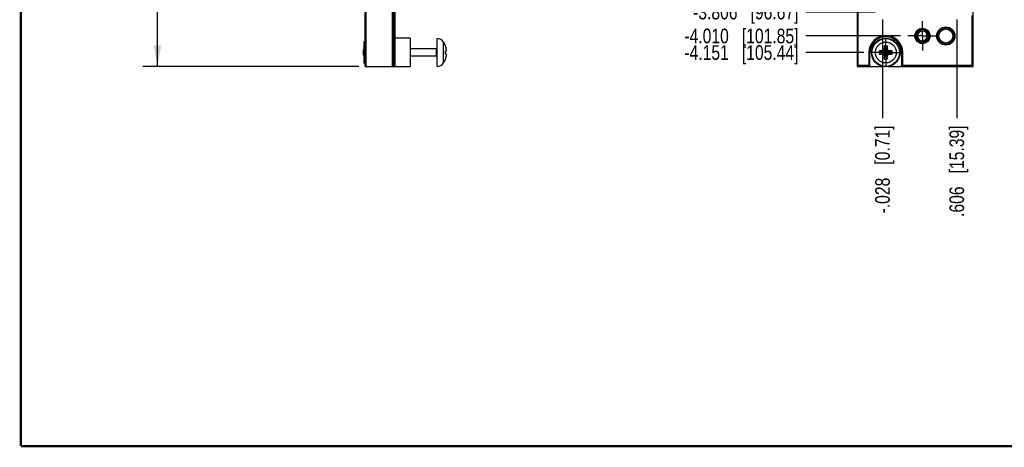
# Model space of a CAD drawing. Header units: inches. Extents: x 0.2 to 16.8, y 0.2 to 10.8.
# Tile 1 of 16: x 0.2 to 8.6, y 0.2 to 3.9. Entities that reach past the tile are written whole.
import ezdxf

# ---------------------------------------------------------------- set-up
doc = ezdxf.new("R2010")
doc.units = ezdxf.units.IN
doc.header["$LTSCALE"] = 0.935
doc.header["$MEASUREMENT"] = 0
doc.linetypes.add('CENTER', pattern=[0.6, 0.375, -0.075, 0.075, -0.075])
doc.layers.get('0').update_dxf_attribs({"linetype": 'CONTINUOUS'})
doc.layers.add('02___PRT_ALL_AXES', color=7, linetype='CONTINUOUS')
doc.layers.add('DIMENSIONS', color=7, linetype='CONTINUOUS')
doc.styles.get("Standard").update_dxf_attribs({"font": 'txt', "width": 0.8})
doc.dimstyles.new('DIMSTYLE_1', dxfattribs={"dimtxt": 0.125, "dimasz": 0.18, "dimexe": 0.18, "dimexo": 0.0625, "dimgap": 0.09, "dimtad": 0, "dimtih": 1, "dimtoh": 1, "dimdec": 3, "dimzin": 4, "dimdsep": 46, "dimtxsty": 'STANDARD', "dimblk": '_FILLED', "dimblk1": '_FILLED', "dimblk2": '_FILLED', "dimcen": 0.09, "dimadec": 0, "dimazin": 0, "dimtp": 0.01, "dimtm": 0.01, "dimtfac": 1, "dimtdec": 3, "dimtofl": 0, "dimtmove": 0, "dimatfit": 3, "dimldrblk": '_FILLED', "dimfxl": 1, "dimtolj": 1, "dimtzin": 4, "dimarcsym": 0})
doc.dimstyles.new('DIMSTYLE_2', dxfattribs={"dimtxt": 0.125, "dimasz": 0.18, "dimexe": 0.18, "dimexo": 0.0625, "dimgap": 0.09, "dimtad": 0, "dimtih": 1, "dimtoh": 1, "dimdec": 3, "dimzin": 4, "dimdsep": 46, "dimtxsty": 'STANDARD', "dimblk": '_FILLED', "dimblk1": '_FILLED', "dimblk2": '_FILLED', "dimcen": 0.09, "dimadec": 0, "dimazin": 0, "dimtp": 0.01, "dimtm": 0.01, "dimtfac": 1, "dimtdec": 3, "dimtofl": 0, "dimtmove": 0, "dimatfit": 3, "dimldrblk": '_FILLED', "dimfxl": 1, "dimtolj": 1, "dimtzin": 4, "dimarcsym": 0})

# ---------------------------------------------------------------- blocks, each defined once
blk = doc.blocks.new('*D3')
at = {"layer": 'DIMENSIONS', "color": 2, "linetype": 'CONTINUOUS'}
blk.add_line((7.7571, 3.757), (6.9495, 3.757), dxfattribs=at)
at = {"layer": 'DIMENSIONS', "color": 2, "linetype": 'CONTINUOUS', "insert": (6.887, 3.8195), "char_height": 0.125, "width": 1.525, "attachment_point": 3, "line_spacing_factor": 0.9}
blk.add_mtext('-4.010{\\Ftxt.shx;\\W1.000000;\\H0.125000; }[101.85]', dxfattribs=at)
blk = doc.blocks.new('_FILLED')
at = {"color": 0, "linetype": 'BYBLOCK'}
blk.add_solid([(0, 0), (-1, 0.174), (-1, -0.174)], dxfattribs=at)
blk = doc.blocks.new('*D4')
at = {"layer": 'DIMENSIONS', "color": 2, "linetype": 'CONTINUOUS'}
blk.add_line((7.4444, 3.616), (6.9495, 3.616), dxfattribs=at)
at = {"layer": 'DIMENSIONS', "color": 2, "linetype": 'CONTINUOUS', "insert": (6.887, 3.6785), "char_height": 0.125, "width": 1.525, "attachment_point": 3, "line_spacing_factor": 0.9}
blk.add_mtext('-4.151{\\Ftxt.shx;\\W1.000000;\\H0.125000; }[105.44]', dxfattribs=at)
blk = doc.blocks.new('*D9')
at = {"layer": 'DIMENSIONS', "color": 2, "linetype": 'CONTINUOUS'}
for p, q in [((3.135, 7.887), (1.2915, 7.887)), ((1.4165, 7.887), (1.4165, 5.8165)), ((1.4165, 3.496), (1.4165, 5.5665)), ((3.135, 3.496), (1.2915, 3.496))]:
    blk.add_line(p, q, dxfattribs=at)
at = {"layer": 'DIMENSIONS', "color": 2, "linetype": 'CONTINUOUS', "xscale": 0.18, "yscale": 0.18, "zscale": 0.18}
for p, rotation in [((1.4165, 7.887), 90), ((1.4165, 3.496), 270)]:
    blk.add_blockref('_FILLED', p, dxfattribs=dict(at, rotation=rotation))
at = {"layer": 'DIMENSIONS', "color": 2, "linetype": 'CONTINUOUS', "insert": (1.4165, 5.754), "char_height": 0.125, "width": 1.425, "attachment_point": 2, "line_spacing_factor": 0.9}
blk.add_mtext('4.391{\\Ftxt.shx;\\W1.000000;\\H0.125000; }[111.53]', dxfattribs=at)
blk = doc.blocks.new('*D14')
at = {"layer": 'DIMENSIONS', "color": 2, "linetype": 'CONTINUOUS'}
blk.add_line((8.2378, 3.8987), (8.2378, 3.0565), dxfattribs=at)
at = {"layer": 'DIMENSIONS', "color": 2, "linetype": 'CONTINUOUS', "insert": (8.1753, 2.994), "char_height": 0.125, "width": 1.225, "attachment_point": 3, "rotation": 90, "line_spacing_factor": 0.9}
blk.add_mtext('.606{\\Ftxt.shx;\\W1.000000;\\H0.125000; }[15.39]', dxfattribs=at)
blk = doc.blocks.new('*D15')
at = {"layer": 'DIMENSIONS', "color": 2, "linetype": 'CONTINUOUS'}
blk.add_line((7.604, 3.8987), (7.604, 3.0565), dxfattribs=at)
at = {"layer": 'DIMENSIONS', "color": 2, "linetype": 'CONTINUOUS', "insert": (7.5415, 2.994), "char_height": 0.125, "width": 1.225, "attachment_point": 3, "rotation": 90, "line_spacing_factor": 0.9}
blk.add_mtext('-.028{\\Ftxt.shx;\\W1.000000;\\H0.125000; }[0.71]', dxfattribs=at)
blk = doc.blocks.new('*D17')
at = {"layer": 'DIMENSIONS', "color": 2, "linetype": 'CONTINUOUS'}
blk.add_line((7.5415, 3.9612), (6.9495, 3.9612), dxfattribs=at)
at = {"layer": 'DIMENSIONS', "color": 2, "linetype": 'CONTINUOUS', "insert": (6.887, 4.0237), "char_height": 0.125, "width": 1.425, "attachment_point": 3, "line_spacing_factor": 0.9}
blk.add_mtext('-3.806{\\Ftxt.shx;\\W1.000000;\\H0.125000; }[96.67]', dxfattribs=at)

msp = doc.modelspace()

# ---------------------------------------------------------------- linework, layer by layer
at = {"color": 7, "linetype": 'CONTINUOUS'}
for p, q in [((3.1875, 3.496), (3.1875, 7.887)), ((3.4295, 7.887), (3.4295, 3.496)), ((3.4445, 3.506), (3.4445, 7.877)), ((7.387, 7.887), (7.387, 3.496)), ((7.397, 3.506), (7.397, 7.877)), ((8.377, 3.496), (8.377, 7.887)), ((8.367, 3.9312), (8.367, 3.506)), ((3.1875, 3.706), (3.1785, 3.706)), ((3.1785, 3.706), (3.1785, 3.526)), ((3.5725, 3.738), (3.4445, 3.738)), ((3.5725, 3.738), (3.5725, 3.494)), ((3.8025, 3.4979), (3.8025, 3.7341)), ((7.9445, 3.7045), (7.9447, 3.715)), ((7.9447, 3.694), (7.9445, 3.7045)), ((7.9447, 3.715), (7.945, 3.7045)), ((7.945, 3.7045), (7.9447, 3.694)), ((3.1726, 3.6357), (3.1785, 3.6416)), ((3.1726, 3.6357), (3.1726, 3.5963)), ((3.7985, 3.6475), (3.5725, 3.6475)), ((3.8748, 3.6704), (3.8748, 3.6721)), ((3.8748, 3.6298), (3.8822, 3.6307)), ((3.8748, 3.6022), (3.8748, 3.6298)), ((7.487, 3.616), (7.487, 3.506)), ((7.497, 3.496), (7.497, 3.616)), ((7.5777, 3.6298), (7.5991, 3.6229)), ((7.5991, 3.6229), (7.665, 3.6091)), ((7.5991, 3.6091), (7.665, 3.6229)), ((7.6018, 3.6229), (7.5991, 3.6229)), ((7.6166, 3.6314), (7.6018, 3.6229)), ((7.6018, 3.6229), (7.6057, 3.6307)), ((7.6018, 3.6091), (7.6622, 3.6229)), ((7.6018, 3.6229), (7.6622, 3.6091)), ((7.613, 3.635), (7.6511, 3.597)), ((7.613, 3.597), (7.6511, 3.635)), ((7.6251, 3.6462), (7.6166, 3.6314)), ((7.6173, 3.6423), (7.6251, 3.6462)), ((7.6183, 3.6704), (7.6251, 3.6489)), ((7.6389, 3.583), (7.6251, 3.6489)), ((7.6251, 3.6489), (7.6251, 3.6462)), ((7.6251, 3.583), (7.6389, 3.6489)), ((7.6389, 3.5858), (7.6251, 3.6462)), ((7.6251, 3.5858), (7.6389, 3.6462)), ((7.6458, 3.6704), (7.6389, 3.6489)), ((7.6389, 3.6462), (7.6389, 3.6489)), ((7.6389, 3.6462), (7.6468, 3.6423)), ((7.6475, 3.6314), (7.6389, 3.6462)), ((7.6622, 3.6229), (7.6475, 3.6314)), ((7.6584, 3.6307), (7.6622, 3.6229)), ((7.665, 3.6229), (7.6622, 3.6229)), ((7.6864, 3.6298), (7.665, 3.6229)), ((7.767, 3.616), (7.767, 3.496)), ((7.777, 3.506), (7.777, 3.616)), ((3.1726, 3.5963), (3.1785, 3.5904)), ((3.7985, 3.5845), (3.5725, 3.5845)), ((3.8822, 3.6013), (3.8748, 3.6022)), ((3.8748, 3.5599), (3.8748, 3.5616)), ((7.5777, 3.6022), (7.5991, 3.6091)), ((7.5991, 3.6091), (7.6018, 3.6091)), ((7.6018, 3.6091), (7.6166, 3.6006)), ((7.6057, 3.6013), (7.6018, 3.6091)), ((7.6166, 3.6006), (7.6251, 3.5858)), ((7.6173, 3.5896), (7.6251, 3.5858)), ((7.6183, 3.5616), (7.6251, 3.583)), ((7.6251, 3.5858), (7.6251, 3.583)), ((7.6389, 3.5858), (7.6475, 3.6006)), ((7.6468, 3.5896), (7.6389, 3.5858)), ((7.6389, 3.583), (7.6389, 3.5858)), ((7.6458, 3.5616), (7.6389, 3.583)), ((7.6475, 3.6006), (7.6622, 3.6091)), ((7.6622, 3.6091), (7.6584, 3.6013)), ((7.6622, 3.6091), (7.665, 3.6091)), ((7.6864, 3.6022), (7.665, 3.6091)), ((3.1875, 3.526), (3.1785, 3.526)), ((3.1875, 3.496), (3.4295, 3.496)), ((3.2925, 3.496), (3.2925, 3.494)), ((3.5725, 3.494), (3.2925, 3.494)), ((3.4295, 3.506), (3.4445, 3.506)), ((7.387, 3.496), (7.61, 3.496)), ((7.487, 3.506), (7.397, 3.506)), ((7.654, 3.496), (8.377, 3.496)), ((8.367, 3.506), (7.777, 3.506))]:
    msp.add_line(p, q, dxfattribs=at)
at = {"color": 9, "linetype": 'CONTINUOUS'}
for p, q in [((3.1975, 3.496), (3.1975, 7.887)), ((3.4195, 7.887), (3.4195, 3.496)), ((3.8575, 3.5268), (3.8575, 3.7051)), ((3.7985, 3.5845), (3.7985, 3.6475)), ((7.397, 3.506), (7.397, 3.496)), ((8.367, 3.496), (8.367, 3.506))]:
    msp.add_line(p, q, dxfattribs=at)
at = {"color": 7, "linetype": 'CONTINUOUS', "const_width": 0.02}
for points in [[(0.25, 10.7586), (0.25, 0.2586)], [(0.25, 0.2586), (16.75, 0.2586)]]:
    msp.add_lwpolyline(points, dxfattribs=at)
at = {"color": 7, "linetype": 'CONTINUOUS'}
for centre, radius in [((7.9447, 3.757), 0.065), ((8.1447, 3.757), 0.0775), ((8.1447, 3.757), 0.07), ((8.1447, 3.757), 0.06), ((7.632, 3.616), 0.122), ((7.632, 3.616), 0.1181)]:
    msp.add_circle(centre, radius, dxfattribs=at)
at = {"color": 9, "linetype": 'CONTINUOUS'}
msp.add_circle((7.632, 3.616), 0.0892, dxfattribs=at)
at = {"color": 7, "linetype": 'CONTINUOUS'}
for centre, radius, start, end in [((7.9447, 3.757), 0.062, 270.02427, 218.8253), ((7.9447, 3.757), 0.0525, 270.30066, 269.70006), ((7.9447, 3.757), 0.042, 89.06822, 268.15028), ((7.9447, 3.757), 0.042, 269.99991, 87.20312), ((7.9447, 3.757), 0.042, 87.20129, 89.06845), ((3.8025, 3.6674), 0.0667, 34.48292, 90), ((3.7277, 3.616), 0.1575, 20.87007, 34.48292), ((7.632, 3.616), 0.145, 0, 180), ((7.632, 3.616), 0.135, 0, 180), ((7.9457, 3.7562), 0.0623, 217.70557, 240.80764), ((7.9459, 3.7566), 0.0627, 240.8134, 263.86555), ((7.9447, 3.7566), 0.0416, 268.13304, 269.99912), ((3.7985, 3.6514), 0.00394, 270, 360), ((3.726, 3.616), 0.1584, 9.56621, 20.06307), ((3.7658, 3.629), 0.1172, 2.93187, 6.53778), ((3.8416, 3.6386), 0.0414, 348.93533, 354.94381), ((7.632, 3.616), 0.0561, 165.78188, 194.21812), ((7.6295, 2.4996), 1.1314, 91.20558, 92.6253), ((7.632, 3.616), 0.0337, 168.18933, 191.81067), ((8.6112, 1.9198), 1.9845, 120.19904, 120.44491), ((9.3315, 2.6348), 1.9884, 149.55533, 149.80072), ((8.7484, 3.6185), 1.1314, 177.3747, 178.79442), ((7.632, 3.616), 0.0561, 75.78188, 104.21812), ((7.632, 3.616), 0.0337, 78.18933, 101.81067), ((6.5157, 3.6185), 1.1314, 1.20558, 2.6253), ((5.9359, 2.6368), 1.9845, 30.19904, 30.44491), ((6.6509, 1.9165), 1.9884, 59.55533, 59.80072), ((7.6346, 2.4996), 1.1314, 87.3747, 88.79442), ((7.632, 3.616), 0.0337, 348.18933, 11.81067), ((7.632, 3.616), 0.0561, 345.78188, 14.21812), ((7.9447, 3.7566), 0.0627, 264.93977, 269.99715), ((3.7985, 3.5805), 0.00394, 0, 90), ((3.7277, 3.616), 0.1575, 325.51708, 339.12993), ((3.726, 3.6159), 0.1584, 339.93693, 350.43379), ((3.8416, 3.5933), 0.0414, 5.05619, 11.06467), ((3.7659, 3.603), 0.1172, 353.46117, 357.06919), ((7.6295, 4.7324), 1.1314, 267.3747, 268.79442), ((8.6132, 5.3155), 1.9884, 239.55533, 239.80072), ((9.3282, 4.5952), 1.9845, 210.19904, 210.44491), ((8.7484, 3.6134), 1.1314, 181.20558, 182.6253), ((7.632, 3.616), 0.0561, 255.78188, 284.21812), ((7.632, 3.616), 0.0337, 258.18933, 281.81067), ((6.5157, 3.6134), 1.1314, 357.3747, 358.79442), ((5.9326, 4.5971), 1.9884, 329.55533, 329.80072), ((6.6528, 5.3121), 1.9845, 300.19904, 300.44491), ((7.6346, 4.7324), 1.1314, 271.20558, 272.6253), ((3.8025, 3.5646), 0.0667, 270, 325.51708)]:
    msp.add_arc(centre, radius, start, end, dxfattribs=at)
at = {"layer": '02___PRT_ALL_AXES', "color": 7, "linetype": 'CENTER'}
for p, q in [((7.9447, 3.757), (7.9447, 3.8821)), ((7.632, 3.616), (7.632, 3.7411)), ((7.9447, 3.757), (7.8196, 3.757)), ((7.9447, 3.757), (8.0698, 3.757)), ((7.9447, 3.757), (7.9447, 3.6319)), ((7.632, 3.616), (7.5069, 3.616)), ((7.632, 3.616), (7.7571, 3.616)), ((7.632, 3.616), (7.632, 3.4909))]:
    msp.add_line(p, q, dxfattribs=at)

# ---------------------------------------------------------------- dimensions: what is measured, and where the dimension line sits
at = {"layer": 'DIMENSIONS', "color": 2, "linetype": 'CONTINUOUS'}
dim = msp.add_linear_dim(base=(1.4165, 3.496), p1=(3.135, 7.887), p2=(3.135, 3.496), angle=270, dimstyle='DIMSTYLE_2', dxfattribs=at)
dim.commit()
dim.dimension.update_dxf_attribs({"geometry": '*D9', "text_midpoint": (1.2665, 5.6915), "dimtype": 160})
for feature_location, offset, dtype, origin, picture, middle in [((7.7571, 3.757), (-0.8076, 0), 0, (7.8196, 7.767), '*D3', (5.8745, 3.757)), ((7.4444, 3.616), (-0.4949, 0), 0, (7.5069, 7.767), '*D4', (5.8745, 3.616)), ((7.5415, 3.9612), (-0.592, 0), 0, (7.604, 7.767), '*D17', (5.9245, 3.9612)), ((7.604, 3.8987), (0, -0.8422), 1, (7.632, 3.9612), '*D15', (7.716, 2.208))]:
    dim = msp.add_ordinate_dim(feature_location=feature_location, offset=offset, dtype=dtype, origin=origin, text='-<>', dimstyle='DIMSTYLE_1', dxfattribs=at)
    dim.commit()
    dim.dimension.update_dxf_attribs({"geometry": picture, "text_midpoint": middle})
dim = msp.add_ordinate_dim(feature_location=(8.2378, 3.8987), offset=(0, -0.8422), dtype=1, origin=(7.632, 3.9612), dimstyle='DIMSTYLE_1', dxfattribs=at)
dim.commit()
dim.dimension.update_dxf_attribs({"geometry": '*D14', "text_midpoint": (8.3723, 2.158)})

doc.saveas('drawing.dxf')
